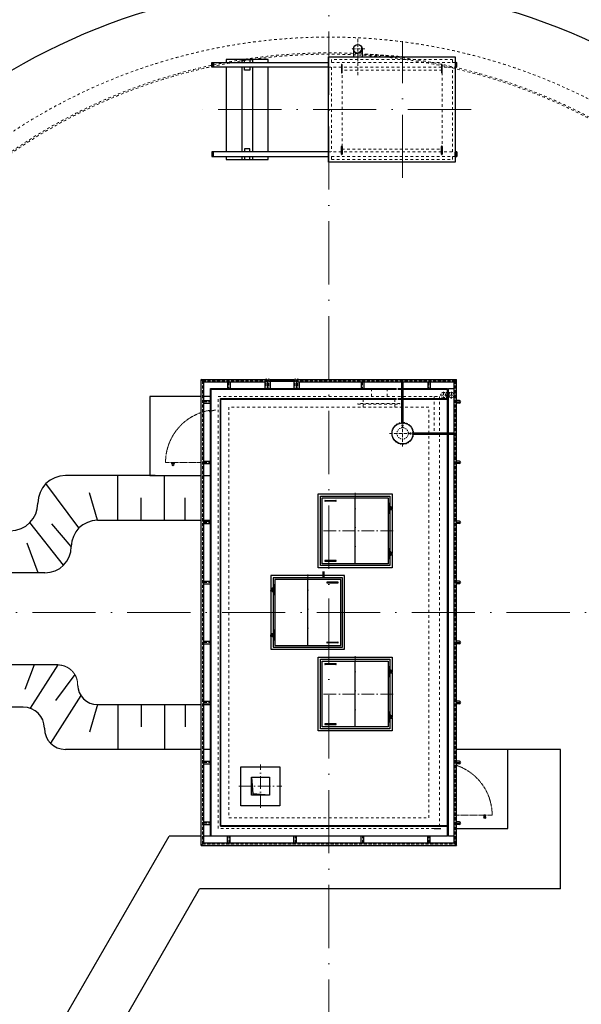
# Model space of a CAD drawing. Header units: millimetres. Extents: x -13331 to 209855, y -117294 to 47640.
# Tile 31 of 34: x 108177 to 118839, y 8812 to 27508. Entities that reach past the tile are written whole.
import ezdxf

# ---------------------------------------------------------------- set-up
doc = ezdxf.new("R2010")
doc.units = ezdxf.units.MM
for name, pattern in [('ACAD_ISO10W100', [18, 12, -3, 0, -3]), ('JIS_02_1.0', [2, 1, -1]), ('MITTE2', [28.575, 19.05, -3.175, 3.175, -3.175])]:
    doc.linetypes.add(name, pattern=pattern)
doc.layers.add('Bemaßung', color=7, linetype='Continuous', lineweight=9)
doc.layers.add('Beschriftung', color=7, linetype='Continuous', lineweight=9)
doc.dimstyles.new('DIN', dxfattribs={"dimtxt": 2.5, "dimasz": 2.5, "dimexe": 1.25, "dimexo": 0.625, "dimtad": 1, "dimtih": 1, "dimdec": 4, "dimdsep": 46, "dimlunit": 6, "dimtxsty": 'Standard', "dimcen": 2.5, "dimadec": 0, "dimazin": 0, "dimtfac": 1, "dimtdec": 4, "dimtmove": 0, "dimatfit": 3, "dimfxl": 0, "dimtvp": 1, "dimtolj": 1, "dimtzin": 0, "dimarcsym": 0})

# ---------------------------------------------------------------- blocks, each defined once
blk = doc.blocks.new('_Oblique')
at = {"color": 0, "linetype": 'ByBlock', "lineweight": -2}
blk.add_line((-0.5, -0.5), (0.5, 0.5), dxfattribs=at)
blk = doc.blocks.new('*D46')
at = {"layer": 'Bemaßung', "color": 0, "lineweight": -2, "transparency": 16777216}
for p, q in [((103447, 37253), (103447, 43757)), ((114047, 37253), (114047, 43757)), ((114047, 42757), (103447, 42757))]:
    blk.add_line(p, q, dxfattribs=at)
at = {"layer": 'DEFPOINTS', "color": 0, "transparency": 16777216}
for p in [(103447, 42757), (103447, 16253), (114047, 16253)]:
    blk.add_point(p, dxfattribs=at)
at = {"layer": 'Bemaßung', "color": 0, "lineweight": -2, "transparency": 16777216, "xscale": 500, "yscale": 500, "zscale": 500, "rotation": 180}
blk.add_blockref('_Oblique', (103447, 42757), dxfattribs=at)
at = {"layer": 'Bemaßung', "color": 0, "lineweight": -2, "transparency": 16777216, "xscale": 500, "yscale": 500, "zscale": 500}
blk.add_blockref('_Oblique', (114047, 42757), dxfattribs=at)
at = {"layer": 'Bemaßung', "color": 0, "transparency": 16777216, "insert": (108747, 43657), "char_height": 1000, "attachment_point": 5}
blk.add_mtext('\\A1;d / 2', dxfattribs=at)

msp = doc.modelspace()

# ---------------------------------------------------------------- hatches: boundary and pattern name
msp.add_hatch(color=256).paths.add_polyline_path([(112576.63, 12782.8526), (112916.63, 12782.8526), (112603.98306, 12810.20566), (112576.63, 13122.8526)])
at = {"layer": 'Beschriftung'}
for points in [[(114596.63, 26868.7026, 0.4142135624), (114680.78, 26952.8526), (114667.18734, 26952.8526, -0.316340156), (114596.63, 26882.29526)], [(114667.18734, 26952.8526), (114680.78, 26952.8526, 0.1989123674), (114656.13304, 27012.35563, -0.1800703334)], [(114596.63, 26868.7026), (114596.63, 26882.29526, -0.1800703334), (114537.12697, 26893.34956, 0.1989123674)]]:
    msp.add_hatch(color=256, dxfattribs=at).paths.add_polyline_path(points)

# ---------------------------------------------------------------- linework, layer by layer
at = {"linetype": 'ACAD_ISO10W100', "lineweight": 18, "ltscale": 100}
for p, q in [((114046.63, -4520.42342), (114046.63, 37026.12862)), ((115446.63, 24502.8526), (115446.63, 27102.8526)), ((116746.63, 25802.8526), (111556.63, 25802.8526)), ((134819.90602, 16252.8526), (93273.35398, 16252.8526))]:
    msp.add_line(p, q, dxfattribs=at)
at = {"linetype": 'ACAD_ISO10W100', "lineweight": 18, "ltscale": 5}
for p, q in [((114596.63, 26452.8526), (114596.63, 27152.8526)), ((114730.78, 26952.8526), (114462.48, 26952.8526)), ((112882.48, 20652.8526), (111646.63, 20652.8526)), ((111646.63, 20652.8526), (111646.63, 11852.8526)), ((112146.63, 20628.7026), (112146.63, 20502.8526)), ((112856.63, 20696.64509), (112856.63, 20502.49509)), ((112906.63, 20697.0026), (112906.63, 20502.8526)), ((112950.78, 20652.8526), (112930.78, 20652.8526)), ((113382.48, 20652.8526), (113362.48, 20652.8526)), ((113406.63, 20697.0026), (113406.63, 20502.8526)), ((116446.63, 20652.8526), (113430.78, 20652.8526)), ((113456.63, 20696.64509), (113456.63, 20502.49509)), ((114686.63, 20628.7026), (114686.63, 20502.8526)), ((115446.63, 19402.8526), (115446.63, 20628.7026)), ((115946.63, 20628.7026), (115946.63, 20502.8526)), ((116446.63, 20652.8526), (116446.63, 11852.8526)), ((111670.78, 20252.8526), (111797.74798, 20252.8526)), ((116318.09414, 20252.8526), (116296.63, 20252.8526)), ((116470.78, 20252.8526), (116561.29542, 20252.8526)), ((115196.63, 19652.8526), (116422.71925, 19652.8526)), ((111670.78, 19102.8526), (111797.74798, 19102.8526)), ((116318.09414, 19102.8526), (116296.63, 19102.8526)), ((116470.78, 19102.8526), (116561.29542, 19102.8526)), ((111670.78, 17962.8526), (111797.74798, 17962.8526)), ((116318.09414, 17962.8526), (116296.63, 17962.8526)), ((116470.78, 17962.8526), (116561.29542, 17962.8526)), ((111670.78, 16822.8526), (111797.74798, 16822.8526)), ((116318.09414, 16822.8526), (116296.63, 16822.8526)), ((116470.78, 16822.8526), (116561.29542, 16822.8526)), ((111670.78, 15682.8526), (111797.74798, 15682.8526)), ((116318.09414, 15682.8526), (116296.63, 15682.8526)), ((116470.78, 15682.8526), (116561.29542, 15682.8526)), ((111670.78, 14542.8526), (111797.74798, 14542.8526)), ((116318.09414, 14542.8526), (116296.63, 14542.8526)), ((116470.78, 14542.8526), (116561.29542, 14542.8526)), ((111670.78, 13402.8526), (111797.74798, 13402.8526)), ((116318.09414, 13402.8526), (116296.63, 13402.8526)), ((116470.78, 13402.8526), (116561.29542, 13402.8526)), ((111670.78, 12252.8526), (111797.74798, 12252.8526)), ((116318.09414, 12252.8526), (116296.63, 12252.8526)), ((116470.78, 12252.8526), (116561.29542, 12252.8526)), ((112146.63, 11877.0026), (112146.63, 12002.8526)), ((113406.63, 11877.0026), (113406.63, 12002.8526)), ((114686.63, 11877.0026), (114686.63, 12002.8526)), ((115946.63, 11877.0026), (115946.63, 12002.8526)), ((111646.63, 11852.8526), (116446.63, 11852.8526))]:
    msp.add_line(p, q, dxfattribs=at)
for p, q in [((114512.48, 26952.8526), (114512.48, 26802.8526)), ((114680.78, 26952.8526), (114680.78, 26802.8526)), ((112396.63, 26752.8526), (112396.63, 26697.67124)), ((112396.63, 26752.8526), (112596.63, 26752.8526)), ((112596.63, 26752.8526), (112596.63, 26697.67124)), ((111826.63, 26607.67124), (111826.63, 26697.67124)), ((111826.63, 26697.67124), (114036.63, 26697.67124)), ((114036.63, 26607.67124), (111826.63, 26607.67124)), ((111836.63, 26607.67124), (111836.63, 26697.67124)), ((112396.63, 26607.67124), (112396.63, 24998.03396)), ((112596.63, 26607.67124), (112596.63, 24998.03396)), ((114285.63, 26652.8526), (114285.63, 26502.8526)), ((114297.63, 26502.8526), (114297.63, 26652.8526)), ((116185.63, 26652.8526), (116185.63, 26502.8526)), ((116197.63, 26502.8526), (116197.63, 26652.8526)), ((116446.63, 26697.67124), (116476.63, 26697.67124)), ((116476.63, 26607.67124), (116446.63, 26607.67124)), ((116466.63, 26607.67124), (116466.63, 26697.67124)), ((116476.63, 26607.67124), (116476.63, 26697.67124)), ((114285.63, 24952.8526), (114285.63, 25102.8526)), ((114297.63, 25102.8526), (114297.63, 24952.8526)), ((116185.63, 24952.8526), (116185.63, 25102.8526)), ((116197.63, 25102.8526), (116197.63, 24952.8526)), ((111826.63, 24998.03396), (111826.63, 24908.03396)), ((114036.63, 24998.03396), (111826.63, 24998.03396)), ((111826.63, 24908.03396), (114036.63, 24908.03396)), ((111836.63, 24998.03396), (111836.63, 24908.03396)), ((112396.63, 24908.03396), (112396.63, 24852.8526)), ((112596.63, 24908.03396), (112596.63, 24852.8526)), ((116476.63, 24998.03396), (116446.63, 24998.03396)), ((116446.63, 24908.03396), (116476.63, 24908.03396)), ((116466.63, 24998.03396), (116466.63, 24908.03396)), ((116476.63, 24998.03396), (116476.63, 24908.03396)), ((112396.63, 24852.8526), (112596.63, 24852.8526)), ((111622.48, 20677.0026), (112856.63, 20677.0026)), ((111622.48, 11828.7026), (111622.48, 20677.0026)), ((111670.78, 20628.7026), (111622.48, 20677.0026)), ((111670.78, 20628.7026), (112856.63, 20628.7026)), ((111670.78, 11877.0026), (111670.78, 20628.7026)), ((112122.48, 20628.7026), (112122.48, 20502.8526)), ((112170.78, 20628.7026), (112170.78, 20502.8526)), ((112832.48, 20628.7026), (112832.48, 20502.49509)), ((112880.78, 20652.49509), (112880.78, 20502.49509)), ((112882.48, 20652.8526), (112882.48, 20502.8526)), ((113386.7992, 20666.99473), (112926.4608, 20666.99473)), ((112930.78, 20652.8526), (112930.78, 20502.8526)), ((113382.48, 20652.8526), (112930.78, 20652.8526)), ((113382.48, 20638.71046), (112930.78, 20638.71046)), ((113382.48, 20652.8526), (113382.48, 20502.8526)), ((113430.78, 20652.8526), (113430.78, 20502.8526)), ((113432.48, 20652.49509), (113432.48, 20502.49509)), ((113456.62991, 20628.7026), (116422.48, 20628.7026)), ((113456.63, 20677.0026), (116470.78, 20677.0026)), ((113480.78, 20628.7026), (113480.78, 20502.49509)), ((114662.48, 20628.7026), (114662.48, 20502.8526)), ((114710.78, 20628.7026), (114710.78, 20502.8526)), ((115432.77209, 19852.37192), (115432.77209, 20628.7026)), ((115457.77209, 19852.54199), (115457.77209, 20628.7026)), ((115922.48, 20628.7026), (115922.48, 20502.8526)), ((115970.78, 20628.7026), (115970.78, 20502.8526)), ((116422.48, 20628.7026), (116470.78, 20677.0026)), ((116422.48, 11877.0026), (116422.48, 20628.7026)), ((116470.78, 11828.7026), (116470.78, 20677.0026)), ((111796.63, 20502.8526), (115332.77209, 20502.8526)), ((111796.63, 12002.8526), (111796.63, 20502.8526)), ((111796.63, 20502.8526), (111806.63, 20492.8526)), ((111806.63, 20492.8526), (115332.77209, 20492.8526)), ((111806.63, 20492.8526), (111806.63, 12012.8526)), ((111896.63, 20502.8526), (111906.63, 20492.8526)), ((115357.77209, 20502.8526), (116296.63, 20502.8526)), ((115357.77209, 20492.8526), (116296.63, 20492.8526)), ((116296.63, 19665.3526), (116296.63, 20502.8526)), ((116318.09414, 20429.45565), (116296.63, 20429.45565)), ((110646.63, 20352.8526), (110646.63, 18852.8526)), ((111622.48, 20352.8526), (110646.63, 20352.8526)), ((111796.63, 20352.8526), (111670.78, 20352.8526)), ((111670.78, 20277.0026), (111797.74798, 20277.0026)), ((111670.78, 20228.7026), (111797.74798, 20228.7026)), ((111996.63, 20302.8526), (111986.63, 20312.8526)), ((111986.63, 20312.8526), (115332.77209, 20312.8526)), ((111986.63, 12192.8526), (111986.63, 20312.8526)), ((111996.63, 12202.8526), (111996.63, 20302.8526)), ((111996.63, 20302.8526), (115332.77209, 20302.8526)), ((115357.77209, 20312.8526), (116296.63, 20312.8526)), ((115357.77209, 20302.8526), (116296.63, 20302.8526)), ((116318.09414, 20329.45565), (116296.63, 20329.45565)), ((116318.09414, 20277.0026), (116296.63, 20277.0026)), ((116318.09414, 20228.7026), (116296.63, 20228.7026)), ((116524.7469, 20277.0026), (116470.78, 20277.0026)), ((116524.7469, 20228.7026), (116470.78, 20228.7026)), ((115646.23899, 19665.3526), (116422.71925, 19665.3526)), ((115646.23899, 19640.3526), (116422.71925, 19640.3526)), ((116296.63, 12002.8526), (116296.63, 19640.3526)), ((111670.78, 19127.0026), (111797.74798, 19127.0026)), ((111670.78, 19078.7026), (111797.74798, 19078.7026)), ((116318.09414, 19127.0026), (116296.63, 19127.0026)), ((116318.09414, 19078.7026), (116296.63, 19078.7026)), ((116524.7469, 19127.0026), (116470.78, 19127.0026)), ((116524.7469, 19078.7026), (116470.78, 19078.7026)), ((109302.53239, 17856.62693), (108675.93234, 18699.3046)), ((110746.63, 18852.8526), (109046.63, 18852.8526)), ((110040.75334, 18002.8526), (110040.75334, 18852.8526)), ((110646.63, 18852.8526), (111622.48, 18852.8526)), ((110746.63, 18852.8526), (111622.48, 18852.8526)), ((110923.6574, 18002.8526), (110923.6574, 18852.8526)), ((111670.78, 18852.8526), (111796.63, 18852.8526)), ((109655.55238, 18002.8526), (109501.42272, 18526.35248)), ((110484.20301, 18002.8526), (110484.20301, 18427.8526)), ((111319.16673, 18002.8526), (111319.16673, 18427.8526)), ((113976.63, 18380.8526), (114176.63, 18380.8526)), ((114176.63, 18364.8526), (113976.63, 18364.8526)), ((114546.63, 17177.8526), (114546.63, 18427.8526)), ((115171.63, 18237.8526), (115246.63, 18237.8526)), ((115246.63, 18227.8526), (115171.63, 18227.8526)), ((115176.63, 18257.8526), (115246.63, 18257.8526)), ((115176.63, 18257.8526), (115176.63, 18247.8526)), ((115246.63, 18247.8526), (115176.63, 18247.8526)), ((115176.63, 18237.8526), (115176.63, 18227.8526)), ((115246.63, 18217.8526), (115176.63, 18217.8526)), ((115176.63, 18207.8526), (115176.63, 18217.8526)), ((115176.63, 18207.8526), (115246.63, 18207.8526)), ((115186.63, 18317.8526), (115196.63, 18317.8526)), ((115186.63, 18247.8526), (115186.63, 18257.8526)), ((115186.63, 18227.8526), (115186.63, 18237.8526)), ((115186.63, 18217.8526), (115186.63, 18207.8526)), ((115186.63, 18147.8526), (115196.63, 18147.8526)), ((115198.13, 18257.8526), (115198.13, 18262.8526)), ((115198.13, 18262.8526), (115225.13, 18262.8526)), ((115198.13, 18237.8526), (115198.13, 18247.8526)), ((115198.13, 18217.8526), (115198.13, 18227.8526)), ((115198.13, 18202.8526), (115198.13, 18207.8526)), ((115225.13, 18202.8526), (115198.13, 18202.8526)), ((115225.13, 18262.8526), (115225.13, 18257.8526)), ((115225.13, 18247.8526), (115225.13, 18237.8526)), ((115225.13, 18227.8526), (115225.13, 18217.8526)), ((115225.13, 18207.8526), (115225.13, 18202.8526)), ((115236.63, 18247.8526), (115236.63, 18257.8526)), ((115236.63, 18237.8526), (115236.63, 18227.8526)), ((115236.63, 18217.8526), (115236.63, 18207.8526)), ((115246.63, 18257.8526), (115246.63, 18247.8526)), ((115246.63, 18237.8526), (115246.63, 18227.8526)), ((115246.63, 18207.8526), (115246.63, 18217.8526)), ((109010.08106, 17150.58696), (108368.83635, 17957.90929)), ((109655.55238, 18002.8526), (111622.48, 18002.8526)), ((111670.78, 18002.8526), (111796.63, 18002.8526)), ((111670.78, 17987.0026), (111797.74798, 17987.0026)), ((116318.09414, 17987.0026), (116296.63, 17987.0026)), ((116524.7469, 17987.0026), (116470.78, 17987.0026)), ((109156.30673, 17503.60694), (108786.31032, 17935.43925)), ((111670.78, 17938.7026), (111797.74798, 17938.7026)), ((116318.09414, 17938.7026), (116296.63, 17938.7026)), ((116524.7469, 17938.7026), (116470.78, 17938.7026)), ((108525.59954, 17004.36129), (108317.91874, 17571.36592)), ((115176.63, 17397.8526), (115246.63, 17397.8526)), ((115176.63, 17397.8526), (115176.63, 17387.8526)), ((115246.63, 17387.8526), (115176.63, 17387.8526)), ((115186.63, 17457.8526), (115196.63, 17457.8526)), ((115186.63, 17387.8526), (115186.63, 17397.8526)), ((115225.13, 17402.8526), (115198.13, 17402.8526)), ((115198.13, 17402.8526), (115198.13, 17397.8526)), ((115198.13, 17387.8526), (115198.13, 17377.8526)), ((115225.13, 17397.8526), (115225.13, 17402.8526)), ((115225.13, 17377.8526), (115225.13, 17387.8526)), ((115236.63, 17387.8526), (115236.63, 17397.8526)), ((115246.63, 17397.8526), (115246.63, 17387.8526)), ((114176.63, 17240.8526), (113976.63, 17240.8526)), ((113976.63, 17224.8526), (114176.63, 17224.8526)), ((115246.63, 17377.8526), (115171.63, 17377.8526)), ((115171.63, 17367.8526), (115246.63, 17367.8526)), ((115176.63, 17367.8526), (115176.63, 17377.8526)), ((115246.63, 17357.8526), (115176.63, 17357.8526)), ((115176.63, 17347.8526), (115176.63, 17357.8526)), ((115176.63, 17347.8526), (115246.63, 17347.8526)), ((115186.63, 17377.8526), (115186.63, 17367.8526)), ((115186.63, 17357.8526), (115186.63, 17347.8526)), ((115186.63, 17287.8526), (115196.63, 17287.8526)), ((115198.13, 17367.8526), (115198.13, 17357.8526)), ((115198.13, 17347.8526), (115198.13, 17342.8526)), ((115198.13, 17342.8526), (115225.13, 17342.8526)), ((115225.13, 17357.8526), (115225.13, 17367.8526)), ((115225.13, 17342.8526), (115225.13, 17347.8526)), ((115236.63, 17367.8526), (115236.63, 17377.8526)), ((115236.63, 17357.8526), (115236.63, 17347.8526)), ((115246.63, 17367.8526), (115246.63, 17377.8526)), ((115246.63, 17347.8526), (115246.63, 17357.8526)), ((108657.06107, 17004.36129), (102166.57719, 17004.36129)), ((111670.78, 16847.0026), (111797.74798, 16847.0026)), ((113646.63, 15627.8526), (113646.63, 16877.8526)), ((114216.63, 16830.8526), (114016.63, 16830.8526)), ((116318.09414, 16847.0026), (116296.63, 16847.0026)), ((116524.7469, 16847.0026), (116470.78, 16847.0026)), ((111670.78, 16798.7026), (111797.74798, 16798.7026)), ((112946.63, 16707.8526), (112946.63, 16697.8526)), ((113016.63, 16707.8526), (112946.63, 16707.8526)), ((112946.63, 16697.8526), (113016.63, 16697.8526)), ((112946.63, 16687.8526), (112946.63, 16677.8526)), ((113021.63, 16687.8526), (112946.63, 16687.8526)), ((112946.63, 16677.8526), (113021.63, 16677.8526)), ((112946.63, 16657.8526), (112946.63, 16667.8526)), ((112946.63, 16667.8526), (113016.63, 16667.8526)), ((113016.63, 16657.8526), (112946.63, 16657.8526)), ((112956.63, 16697.8526), (112956.63, 16707.8526)), ((112956.63, 16687.8526), (112956.63, 16677.8526)), ((112956.63, 16667.8526), (112956.63, 16657.8526)), ((112968.13, 16712.8526), (112968.13, 16707.8526)), ((112995.13, 16712.8526), (112968.13, 16712.8526)), ((112968.13, 16697.8526), (112968.13, 16687.8526)), ((112968.13, 16677.8526), (112968.13, 16667.8526)), ((112968.13, 16657.8526), (112968.13, 16652.8526)), ((112968.13, 16652.8526), (112995.13, 16652.8526)), ((112995.13, 16707.8526), (112995.13, 16712.8526)), ((112995.13, 16687.8526), (112995.13, 16697.8526)), ((112995.13, 16667.8526), (112995.13, 16677.8526)), ((112995.13, 16652.8526), (112995.13, 16657.8526)), ((113006.63, 16767.8526), (112996.63, 16767.8526)), ((113006.63, 16697.8526), (113006.63, 16707.8526)), ((113006.63, 16677.8526), (113006.63, 16687.8526)), ((113006.63, 16667.8526), (113006.63, 16657.8526)), ((113016.63, 16707.8526), (113016.63, 16697.8526)), ((113016.63, 16687.8526), (113016.63, 16677.8526)), ((113016.63, 16657.8526), (113016.63, 16667.8526)), ((114016.63, 16814.8526), (114216.63, 16814.8526)), ((116318.09414, 16798.7026), (116296.63, 16798.7026)), ((116524.7469, 16798.7026), (116470.78, 16798.7026)), ((113006.63, 16597.8526), (112996.63, 16597.8526)), ((113006.63, 15907.8526), (112996.63, 15907.8526)), ((111670.78, 15707.0026), (111797.74798, 15707.0026)), ((112946.63, 15847.8526), (112946.63, 15837.8526)), ((113016.63, 15847.8526), (112946.63, 15847.8526)), ((112946.63, 15837.8526), (113016.63, 15837.8526)), ((112946.63, 15817.8526), (112946.63, 15827.8526)), ((112946.63, 15827.8526), (113021.63, 15827.8526)), ((113021.63, 15817.8526), (112946.63, 15817.8526)), ((112946.63, 15797.8526), (112946.63, 15807.8526)), ((112946.63, 15807.8526), (113016.63, 15807.8526)), ((113016.63, 15797.8526), (112946.63, 15797.8526)), ((112956.63, 15837.8526), (112956.63, 15847.8526)), ((112956.63, 15817.8526), (112956.63, 15827.8526)), ((112956.63, 15807.8526), (112956.63, 15797.8526)), ((112968.13, 15847.8526), (112968.13, 15852.8526)), ((112968.13, 15852.8526), (112995.13, 15852.8526)), ((112968.13, 15827.8526), (112968.13, 15837.8526)), ((112968.13, 15807.8526), (112968.13, 15817.8526)), ((112968.13, 15792.8526), (112968.13, 15797.8526)), ((112995.13, 15792.8526), (112968.13, 15792.8526)), ((112995.13, 15852.8526), (112995.13, 15847.8526)), ((112995.13, 15837.8526), (112995.13, 15827.8526)), ((112995.13, 15817.8526), (112995.13, 15807.8526)), ((112995.13, 15797.8526), (112995.13, 15792.8526)), ((113006.63, 15737.8526), (112996.63, 15737.8526)), ((113006.63, 15837.8526), (113006.63, 15847.8526)), ((113006.63, 15827.8526), (113006.63, 15817.8526)), ((113006.63, 15807.8526), (113006.63, 15797.8526)), ((113016.63, 15847.8526), (113016.63, 15837.8526)), ((113016.63, 15817.8526), (113016.63, 15827.8526)), ((113016.63, 15797.8526), (113016.63, 15807.8526)), ((116318.09414, 15707.0026), (116296.63, 15707.0026)), ((116524.7469, 15707.0026), (116470.78, 15707.0026)), ((111670.78, 15658.7026), (111797.74798, 15658.7026)), ((114016.63, 15690.8526), (114216.63, 15690.8526)), ((114216.63, 15674.8526), (114016.63, 15674.8526)), ((116318.09414, 15658.7026), (116296.63, 15658.7026)), ((116524.7469, 15658.7026), (116470.78, 15658.7026)), ((108900.76912, 15256.07399), (102163.36204, 15256.07399)), ((108453.62387, 15256.07399), (108277.06925, 14789.0319)), ((108900.76912, 15256.07399), (108377.45103, 14433.04456)), ((113976.63, 15280.8526), (114176.63, 15280.8526)), ((114176.63, 15264.8526), (113976.63, 15264.8526)), ((114546.63, 14077.8526), (114546.63, 15327.8526)), ((115176.63, 15157.8526), (115246.63, 15157.8526)), ((115176.63, 15157.8526), (115176.63, 15147.8526)), ((115246.63, 15147.8526), (115176.63, 15147.8526)), ((115186.63, 15217.8526), (115196.63, 15217.8526)), ((115186.63, 15147.8526), (115186.63, 15157.8526)), ((115198.13, 15157.8526), (115198.13, 15162.8526)), ((115198.13, 15162.8526), (115225.13, 15162.8526)), ((115198.13, 15137.8526), (115198.13, 15147.8526)), ((115225.13, 15162.8526), (115225.13, 15157.8526)), ((115225.13, 15147.8526), (115225.13, 15137.8526)), ((115236.63, 15147.8526), (115236.63, 15157.8526)), ((115246.63, 15157.8526), (115246.63, 15147.8526)), ((109224.10203, 15072.57323), (108858.95342, 14577.7899)), ((115171.63, 15137.8526), (115246.63, 15137.8526)), ((115246.63, 15127.8526), (115171.63, 15127.8526)), ((115176.63, 15137.8526), (115176.63, 15127.8526)), ((115246.63, 15117.8526), (115176.63, 15117.8526)), ((115176.63, 15107.8526), (115176.63, 15117.8526)), ((115176.63, 15107.8526), (115246.63, 15107.8526)), ((115186.63, 15127.8526), (115186.63, 15137.8526)), ((115186.63, 15117.8526), (115186.63, 15107.8526)), ((115186.63, 15047.8526), (115196.63, 15047.8526)), ((115198.13, 15117.8526), (115198.13, 15127.8526)), ((115198.13, 15102.8526), (115198.13, 15107.8526)), ((115225.13, 15102.8526), (115198.13, 15102.8526)), ((115225.13, 15127.8526), (115225.13, 15117.8526)), ((115225.13, 15107.8526), (115225.13, 15102.8526)), ((115236.63, 15137.8526), (115236.63, 15127.8526)), ((115236.63, 15117.8526), (115236.63, 15107.8526)), ((115246.63, 15137.8526), (115246.63, 15127.8526)), ((115246.63, 15107.8526), (115246.63, 15117.8526)), ((109339.01935, 14672.9959), (108762.64836, 13770.48165)), ((108243.40861, 14456.07399), (102257.77036, 14456.07399)), ((109655.55238, 14502.8526), (109501.42272, 13979.35272)), ((109653.99051, 14502.8526), (111622.48, 14502.8526)), ((110040.75334, 14502.8526), (110040.75334, 13652.8526)), ((110484.20301, 14502.8526), (110484.20301, 14077.8526)), ((110923.6574, 14502.8526), (110923.6574, 13652.8526)), ((111319.16673, 14502.8526), (111319.16673, 14077.8526)), ((111670.78, 14567.0026), (111797.74798, 14567.0026)), ((111670.78, 14518.7026), (111797.74798, 14518.7026)), ((111670.78, 14502.8526), (111796.63, 14502.8526)), ((116318.09414, 14567.0026), (116296.63, 14567.0026)), ((116318.09414, 14518.7026), (116296.63, 14518.7026)), ((116524.7469, 14567.0026), (116470.78, 14567.0026)), ((116524.7469, 14518.7026), (116470.78, 14518.7026)), ((115246.63, 14277.8526), (115171.63, 14277.8526)), ((115171.63, 14267.8526), (115246.63, 14267.8526)), ((115176.63, 14297.8526), (115246.63, 14297.8526)), ((115176.63, 14297.8526), (115176.63, 14287.8526)), ((115246.63, 14287.8526), (115176.63, 14287.8526)), ((115176.63, 14267.8526), (115176.63, 14277.8526)), ((115246.63, 14257.8526), (115176.63, 14257.8526)), ((115176.63, 14247.8526), (115176.63, 14257.8526)), ((115176.63, 14247.8526), (115246.63, 14247.8526)), ((115186.63, 14357.8526), (115196.63, 14357.8526)), ((115186.63, 14287.8526), (115186.63, 14297.8526)), ((115186.63, 14277.8526), (115186.63, 14267.8526)), ((115186.63, 14257.8526), (115186.63, 14247.8526)), ((115225.13, 14302.8526), (115198.13, 14302.8526)), ((115198.13, 14302.8526), (115198.13, 14297.8526)), ((115198.13, 14287.8526), (115198.13, 14277.8526)), ((115198.13, 14267.8526), (115198.13, 14257.8526)), ((115198.13, 14247.8526), (115198.13, 14242.8526)), ((115198.13, 14242.8526), (115225.13, 14242.8526)), ((115225.13, 14297.8526), (115225.13, 14302.8526)), ((115225.13, 14277.8526), (115225.13, 14287.8526)), ((115225.13, 14257.8526), (115225.13, 14267.8526)), ((115225.13, 14242.8526), (115225.13, 14247.8526)), ((115236.63, 14287.8526), (115236.63, 14297.8526)), ((115236.63, 14267.8526), (115236.63, 14277.8526)), ((115236.63, 14257.8526), (115236.63, 14247.8526)), ((115246.63, 14297.8526), (115246.63, 14287.8526)), ((115246.63, 14267.8526), (115246.63, 14277.8526)), ((115246.63, 14247.8526), (115246.63, 14257.8526)), ((114176.63, 14140.8526), (113976.63, 14140.8526)), ((113976.63, 14124.8526), (114176.63, 14124.8526)), ((115186.63, 14187.8526), (115196.63, 14187.8526)), ((111622.48, 13652.8526), (109046.63, 13652.8526)), ((111796.63, 13652.8526), (111670.78, 13652.8526)), ((116318.09414, 13652.8526), (116296.63, 13652.8526)), ((117446.63, 13652.8526), (116470.78, 13652.8526)), ((117446.63, 12152.8526), (117446.63, 13652.8526)), ((118446.63, 13652.8526), (117446.63, 13652.8526)), ((118446.63, 11002.8526), (118446.63, 13652.8526)), ((111670.78, 13427.0026), (111797.74798, 13427.0026)), ((111670.78, 13378.7026), (111797.74798, 13378.7026)), ((116318.09414, 13427.0026), (116296.63, 13427.0026)), ((116318.09414, 13378.7026), (116296.63, 13378.7026)), ((116524.7469, 13427.0026), (116470.78, 13427.0026)), ((116524.7469, 13378.7026), (116470.78, 13378.7026)), ((112576.63, 13122.8526), (112603.98306, 12810.20566)), ((112916.63, 12782.8526), (112603.98306, 12810.20566)), ((111670.78, 12277.0026), (111797.74798, 12277.0026)), ((111670.78, 12228.7026), (111797.74798, 12228.7026)), ((111996.63, 12202.8526), (111986.63, 12192.8526)), ((111986.63, 12192.8526), (116296.63, 12192.8526)), ((116296.63, 12202.8526), (111996.63, 12202.8526)), ((116046.63, 12152.8526), (116172.48, 12152.8526)), ((116318.09414, 12277.0026), (116296.63, 12277.0026)), ((116318.09414, 12228.7026), (116296.63, 12228.7026)), ((116318.09414, 12152.8526), (116296.63, 12152.8526)), ((116524.7469, 12277.0026), (116470.78, 12277.0026)), ((116524.7469, 12228.7026), (116470.78, 12228.7026)), ((116470.78, 12152.8526), (117446.63, 12152.8526)), ((103294.1173, -1371.04571), (111015.54109, 12002.8526)), ((111622.48, 12002.8526), (111015.54109, 12002.8526)), ((111796.63, 12002.8526), (111670.78, 12002.8526)), ((116296.63, 12002.8526), (111796.63, 12002.8526)), ((111806.63, 12012.8526), (116296.63, 12012.8526)), ((112122.48, 11877.0026), (112122.48, 12002.8526)), ((112170.78, 11877.0026), (112170.78, 12002.8526)), ((113382.48, 11877.0026), (113382.48, 12002.8526)), ((113430.78, 11877.0026), (113430.78, 12002.8526)), ((114662.48, 11877.0026), (114662.48, 12002.8526)), ((114710.78, 11877.0026), (114710.78, 12002.8526)), ((115922.48, 11877.0026), (115922.48, 12002.8526)), ((115970.78, 11877.0026), (115970.78, 12002.8526)), ((111670.78, 11877.0026), (111622.48, 11828.7026)), ((111622.48, 11828.7026), (116470.78, 11828.7026)), ((111670.78, 11877.0026), (116422.48, 11877.0026)), ((116422.48, 11877.0026), (116470.78, 11828.7026)), ((104160.1427, -1871.04571), (111592.89136, 11002.8526)), ((118446.63, 11002.8526), (111592.89136, 11002.8526))]:
    msp.add_line(p, q)
at = {"linetype": 'JIS_02_1.0', "lineweight": 18, "ltscale": 50}
for p, q in [((116396.63, 26752.8526), (114096.63, 26752.8526)), ((114096.63, 26752.8526), (114096.63, 26697.67124)), ((116396.63, 26697.67124), (116396.63, 26752.8526)), ((116446.63, 26697.67124), (114036.63, 26697.67124)), ((114036.63, 26607.67124), (116446.63, 26607.67124)), ((114096.63, 26607.67124), (114096.63, 24998.03396)), ((116196.63, 26552.8526), (114296.63, 26552.8526)), ((114296.63, 26552.8526), (114296.63, 25052.8526)), ((116196.63, 25052.8526), (116196.63, 26552.8526)), ((116396.63, 24998.03396), (116396.63, 26607.67124)), ((114036.63, 24998.03396), (116446.63, 24998.03396)), ((116446.63, 24908.03396), (114036.63, 24908.03396)), ((114096.63, 24908.03396), (114096.63, 24852.8526)), ((114296.63, 25052.8526), (116196.63, 25052.8526)), ((116396.63, 24852.8526), (116396.63, 24908.03396)), ((114096.63, 24852.8526), (116396.63, 24852.8526)), ((114854.43538, 20502.8526), (114854.43538, 20352.8526)), ((115154.43538, 20502.8526), (115154.43538, 20352.8526)), ((111946.63, 12152.8526), (111946.63, 20352.8526)), ((111946.63, 20352.8526), (115332.77209, 20352.8526)), ((114696.63, 20152.8526), (114696.63, 20352.8526)), ((115296.63, 20152.8526), (115296.63, 20352.8526)), ((115357.77209, 20352.8526), (116146.63, 20352.8526)), ((116046.63, 20352.8526), (116046.63, 19665.3526)), ((116146.63, 20352.8526), (116146.63, 19665.3526)), ((116146.63, 19640.3526), (116146.63, 12152.8526)), ((116146.63, 12152.8526), (111946.63, 12152.8526))]:
    msp.add_line(p, q, dxfattribs=at)
at = {"linetype": 'ACAD_ISO10W100', "lineweight": 9, "ltscale": 5}
for p, q in [((116159.69558, 20379.45565), (116422.48, 20379.45565)), ((116222.79796, 20442.55803), (116222.79796, 20316.35327)), ((116372.21157, 20442.55803), (116372.21157, 20316.35327))]:
    msp.add_line(p, q, dxfattribs=at)
at = {"linetype": 'JIS_02_1.0', "lineweight": 9, "ltscale": 25}
for p, q in [((116222.79796, 20429.45565), (116296.63, 20429.45565)), ((116318.09414, 20429.45565), (116372.66649, 20429.45565)), ((116296.63, 20329.45565), (116222.79796, 20329.45565)), ((116372.66649, 20329.45565), (116318.09414, 20329.45565))]:
    msp.add_line(p, q, dxfattribs=at)
at = {"linetype": 'JIS_02_1.0', "lineweight": 18, "ltscale": 20}
for p, q in [((115432.77209, 19852.37192), (115432.77209, 19759.00184)), ((115457.77209, 19852.54199), (115457.77209, 19759.32117)), ((115646.23899, 19665.3526), (115552.9477, 19665.3526)), ((115646.23899, 19640.3526), (115552.9477, 19640.3526))]:
    msp.add_line(p, q, dxfattribs=at)
at = {"linetype": 'MITTE2', "lineweight": 9, "ltscale": 3}
for p, q in [((111622.48, 19102.8526), (110946.63, 19102.8526)), ((116318.09414, 12402.8526), (116296.63, 12402.8526)), ((116470.78, 12402.8526), (117146.63, 12402.8526))]:
    msp.add_line(p, q, dxfattribs=at)
at = {"linetype": 'ACAD_ISO10W100', "lineweight": 18, "ltscale": 20}
for p, q in [((114546.63, 18522.8526), (114546.63, 17082.8526)), ((115266.63, 17802.8526), (113826.63, 17802.8526)), ((113646.63, 16972.8526), (113646.63, 15532.8526)), ((114546.63, 15422.8526), (114546.63, 13982.8526)), ((115266.63, 14702.8526), (113826.63, 14702.8526)), ((112746.63, 12542.8526), (112746.63, 13362.8526)), ((112336.63, 12952.8526), (113156.63, 12952.8526))]:
    msp.add_line(p, q, dxfattribs=at)
at = {"linetype": 'ACAD_ISO10W100', "lineweight": 50, "ltscale": 50}
msp.add_line((113945.1519, 17027.8526), (113945.1519, 16925.3526), dxfattribs=at)
at = {"linetype": 'ACAD_ISO10W100', "lineweight": 18, "ltscale": 50}
msp.add_line((114046.63, 15988.05908), (114046.63, 16517.64612), dxfattribs=at)
for points in [[(112896.63, 26697.67124), (112896.63, 26752.8526), (112096.63, 26752.8526), (112096.63, 26697.67124)], [(112446.63, 26697.67124), (112446.63, 26752.67124), (112546.63, 26752.67124), (112546.63, 26697.67124)], [(111836.63, 26692.67124), (111856.63, 26692.67124), (111856.63, 26612.67124), (111836.63, 26612.67124)], [(112096.63, 26607.67124), (112096.63, 24998.03396)], [(112546.63, 26607.67124), (112546.63, 26552.67124), (112446.63, 26552.67124), (112446.63, 26607.67124)], [(112896.63, 24998.03396), (112896.63, 26607.67124)], [(116466.63, 26692.67124), (116446.63, 26692.67124), (116446.63, 26612.67124), (116466.63, 26612.67124)], [(112546.63, 24998.03396), (112546.63, 25053.03396), (112446.63, 25053.03396), (112446.63, 24998.03396)], [(111836.63, 24913.03396), (111856.63, 24913.03396), (111856.63, 24993.03396), (111836.63, 24993.03396)], [(112096.63, 24908.03396), (112096.63, 24852.8526), (112896.63, 24852.8526), (112896.63, 24908.03396)], [(112446.63, 24908.03396), (112446.63, 24853.03396), (112546.63, 24853.03396), (112546.63, 24908.03396)], [(116466.63, 24913.03396), (116446.63, 24913.03396), (116446.63, 24993.03396), (116466.63, 24993.03396)], [(116318.09414, 19665.3526), (116318.09414, 20502.8526), (116422.71925, 20502.8526)], [(116422.71925, 12002.8526), (116318.09414, 12002.8526), (116318.09414, 19640.3526)], [(111093.73395, 19072.90289), (111093.73395, 19077.26063), (111081.63737, 19077.26063), (111081.63737, 19072.90289)], [(115246.63, 17347.8526), (115246.63, 17102.8526), (113846.63, 17102.8526), (113846.63, 18502.8526), (115246.63, 18502.8526), (115246.63, 18257.8526)], [(115206.63, 17342.8526), (115206.63, 17142.8526), (113886.63, 17142.8526), (113886.63, 18462.8526), (115206.63, 18462.8526), (115206.63, 18262.8526)], [(115206.63, 18202.8526), (115206.63, 17402.8526)], [(115246.63, 18247.8526), (115246.63, 18237.8526)], [(115246.63, 18227.8526), (115246.63, 18217.8526)], [(115246.63, 18207.8526), (115246.63, 17397.8526)], [(115246.63, 17387.8526), (115246.63, 17377.8526)], [(115246.63, 17367.8526), (115246.63, 17357.8526)], [(112946.63, 15797.8526), (112946.63, 15552.8526), (114346.63, 15552.8526), (114346.63, 16952.8526), (112946.63, 16952.8526), (112946.63, 16707.8526)], [(112986.63, 15792.8526), (112986.63, 15592.8526), (114306.63, 15592.8526), (114306.63, 16912.8526), (112986.63, 16912.8526), (112986.63, 16712.8526)], [(112946.63, 16697.8526), (112946.63, 16687.8526)], [(112946.63, 16677.8526), (112946.63, 16667.8526)], [(112946.63, 16657.8526), (112946.63, 15847.8526)], [(112986.63, 16652.8526), (112986.63, 15852.8526)], [(112946.63, 15837.8526), (112946.63, 15827.8526)], [(112946.63, 15817.8526), (112946.63, 15807.8526)], [(115246.63, 14247.8526), (115246.63, 14002.8526), (113846.63, 14002.8526), (113846.63, 15402.8526), (115246.63, 15402.8526), (115246.63, 15157.8526)], [(115206.63, 14242.8526), (115206.63, 14042.8526), (113886.63, 14042.8526), (113886.63, 15362.8526), (115206.63, 15362.8526), (115206.63, 15162.8526)], [(115246.63, 15147.8526), (115246.63, 15137.8526)], [(115206.63, 15102.8526), (115206.63, 14302.8526)], [(115246.63, 15127.8526), (115246.63, 15117.8526)], [(115246.63, 15107.8526), (115246.63, 14297.8526)], [(115246.63, 14287.8526), (115246.63, 14277.8526)], [(115246.63, 14267.8526), (115246.63, 14257.8526)], [(117011.62263, 12372.90289), (117011.62263, 12377.26063), (116999.52606, 12377.26063), (116999.52606, 12372.90289)]]:
    msp.add_lwpolyline(points)
for points in [[(116446.63, 24802.8526), (114036.63, 24802.8526), (114036.63, 26802.8526), (116446.63, 26802.8526)], [(111066.85499, 19077.26063), (111066.85499, 19080.76847), (111108.51633, 19080.76847), (111108.51633, 19077.26063)], [(111070.00858, 19080.76847), (111070.00858, 19102.8526), (111105.36274, 19102.8526), (111105.36274, 19080.76847)], [(113921.63, 18427.8526), (115171.63, 18427.8526), (115171.63, 17177.8526), (113921.63, 17177.8526)], [(115186.63, 18327.8526), (115196.63, 18327.8526), (115196.63, 18257.8526), (115186.63, 18257.8526)], [(115186.63, 18137.8526), (115196.63, 18137.8526), (115196.63, 18207.8526), (115186.63, 18207.8526)], [(115186.63, 17467.8526), (115196.63, 17467.8526), (115196.63, 17397.8526), (115186.63, 17397.8526)], [(115186.63, 17277.8526), (115196.63, 17277.8526), (115196.63, 17347.8526), (115186.63, 17347.8526)], [(114271.63, 16877.8526), (113021.63, 16877.8526), (113021.63, 15627.8526), (114271.63, 15627.8526)], [(113006.63, 16777.8526), (112996.63, 16777.8526), (112996.63, 16707.8526), (113006.63, 16707.8526)], [(113006.63, 16587.8526), (112996.63, 16587.8526), (112996.63, 16657.8526), (113006.63, 16657.8526)], [(113006.63, 15917.8526), (112996.63, 15917.8526), (112996.63, 15847.8526), (113006.63, 15847.8526)], [(113006.63, 15727.8526), (112996.63, 15727.8526), (112996.63, 15797.8526), (113006.63, 15797.8526)], [(113921.63, 15327.8526), (115171.63, 15327.8526), (115171.63, 14077.8526), (113921.63, 14077.8526)], [(115186.63, 15227.8526), (115196.63, 15227.8526), (115196.63, 15157.8526), (115186.63, 15157.8526)], [(115186.63, 15037.8526), (115196.63, 15037.8526), (115196.63, 15107.8526), (115186.63, 15107.8526)], [(115186.63, 14367.8526), (115196.63, 14367.8526), (115196.63, 14297.8526), (115186.63, 14297.8526)], [(115186.63, 14177.8526), (115196.63, 14177.8526), (115196.63, 14247.8526), (115186.63, 14247.8526)], [(113116.63, 12582.8526), (112376.63, 12582.8526), (112376.63, 13322.8526), (113116.63, 13322.8526)], [(112916.63, 12782.8526), (112576.63, 12782.8526), (112576.63, 13122.8526), (112916.63, 13122.8526)], [(117026.40502, 12377.26063), (117026.40502, 12380.76847), (116984.74367, 12380.76847), (116984.74367, 12377.26063)], [(117023.25142, 12380.76847), (117023.25142, 12402.8526), (116987.89727, 12402.8526), (116987.89727, 12380.76847)]]:
    msp.add_lwpolyline(points, close=True)
at = {"linetype": 'JIS_02_1.0', "lineweight": 18, "ltscale": 50}
msp.add_lwpolyline([(115396.63, 20208.462), (115396.63, 20218.462), (114596.63, 20218.462), (114596.63, 20208.462)], close=True, dxfattribs=at)
msp.add_lwpolyline([(112146.63, 20152.8526), (112146.63, 12352.8526), (115946.63, 12352.8526), (115946.63, 20152.8526), (112146.63, 20152.8526)], dxfattribs=at)
at = {"linetype": 'JIS_02_1.0', "lineweight": 18, "ltscale": 5}
for points in [[(115235.63, 18247.8526), (115235.63, 18237.8526)], [(115235.63, 18227.8526), (115235.63, 18217.8526)], [(115235.63, 17387.8526), (115235.63, 17377.8526)], [(115235.63, 17367.8526), (115235.63, 17357.8526)], [(112957.63, 16697.8526), (112957.63, 16687.8526)], [(112957.63, 16677.8526), (112957.63, 16667.8526)], [(112957.63, 15837.8526), (112957.63, 15827.8526)], [(112957.63, 15817.8526), (112957.63, 15807.8526)], [(115235.63, 15147.8526), (115235.63, 15137.8526)], [(115235.63, 15127.8526), (115235.63, 15117.8526)], [(115235.63, 14287.8526), (115235.63, 14277.8526)], [(115235.63, 14267.8526), (115235.63, 14257.8526)]]:
    msp.add_lwpolyline(points, dxfattribs=at)
for centre, radius in [((114596.63, 26952.8526), 84.15), ((112906.63, 20653.2075), 24.15261), ((113406.63, 20653.2075), 24.15261), ((115446.63, 19652.8526), 200), ((111087.68566, 19056.42996), 17.54819), ((117005.57435, 12356.42996), 17.54819)]:
    msp.add_circle(centre, radius)
at = {"linetype": 'JIS_02_1.0', "lineweight": 9, "ltscale": 25}
msp.add_circle((116222.79796, 20379.45565), 50, dxfattribs=at)
at = {"linetype": 'JIS_02_1.0', "lineweight": 18, "ltscale": 25}
msp.add_circle((115446.63, 19652.8526), 207.05, dxfattribs=at)
at = {"linetype": 'JIS_02_1.0', "lineweight": 18, "ltscale": 20}
msp.add_circle((115446.63, 19652.8526), 107.05, dxfattribs=at)
for centre, radius, start, end in [((114046.63, 16252.8526), 20273.27602, 241.752500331, 237.880493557), ((114046.63, 16252.8526), 11925, 12.835113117, 172.524308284), ((114291.63, 26652.8526), 6, 0, 180), ((116191.63, 26652.8526), 6, 0, 180), ((114291.63, 26502.8526), 6, 180, 0), ((116191.63, 26502.8526), 6, 180, 0), ((114291.63, 25102.8526), 6, 0, 180), ((116191.63, 25102.8526), 6, 0, 180), ((114291.63, 24952.8526), 6, 180, 0), ((116191.63, 24952.8526), 6, 180, 0), ((112856.63, 20652.8526), 24.15, 270, 90), ((113456.63, 20652.8526), 24.15, 90, 270), ((116524.7469, 20252.8526), 24.15, 270, 90), ((112046.63, 19102.8526), 1000, 98.626926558, 105.865185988), ((116524.7469, 19102.8526), 24.15, 270, 90), ((109046.63, 18328.60694), 524.24566, 90, 180), ((107998.13869, 18328.60694), 524.24566, 270, 0), ((113976.63, 18372.8526), 8, 90, 270), ((114176.63, 18372.8526), 8, 270, 90), ((109655.55238, 17503.60694), 499.24566, 90, 180), ((116524.7469, 17962.8526), 24.15, 270, 90), ((108657.06107, 17503.60694), 499.24566, 270, 0), ((113976.63, 17232.8526), 8, 90, 270), ((114176.63, 17232.8526), 8, 270, 90), ((114016.63, 16822.8526), 8, 90, 270), ((114216.63, 16822.8526), 8, 270, 90), ((116524.7469, 16822.8526), 24.15, 270, 90), ((116524.7469, 15682.8526), 24.15, 270, 90), ((114016.63, 15682.8526), 8, 90, 270), ((114216.63, 15682.8526), 8, 270, 90), ((113976.63, 15272.8526), 8, 90, 270), ((114176.63, 15272.8526), 8, 270, 90), ((109653.99051, 14879.46329), 376.61069, 180, 270), ((114046.63, 16252.8526), 11925, 188.665944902, 351.218331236), ((108243.40861, 14054.46329), 401.61069, 0, 90), ((116524.7469, 14542.8526), 24.15, 270, 90), ((109046.63, 14054.46329), 401.61069, 180, 270), ((113976.63, 14132.8526), 8, 90, 270), ((114176.63, 14132.8526), 8, 270, 90), ((116524.7469, 13402.8526), 24.15, 270, 90), ((116524.7469, 12252.8526), 24.15, 270, 90)]:
    msp.add_arc(centre, radius, start, end)
at = {"linetype": 'JIS_02_1.0', "lineweight": 18, "ltscale": 50}
for centre, radius, start, end in [((114046.63, 16252.8526), 10925, 7.093838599, 171.835565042), ((114046.63, 16252.8526), 10625, 7.238061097, 145.600755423), ((114046.63, 16252.8526), 10600, 7.25044967, 145.590359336), ((114046.63, 11952.8526), 14919, 84.487357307, 87.563840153), ((114046.63, 11952.8526), 14909, 84.901027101, 87.562205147), ((114046.63, 16252.8526), 10925, 243.253316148, 356.906161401), ((114046.63, 16252.8526), 10625, 244.047774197, 356.761938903), ((114046.63, 16252.8526), 10600, 244.057336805, 356.74955033)]:
    msp.add_arc(centre, radius, start, end, dxfattribs=at)
at = {"linetype": 'JIS_02_1.0', "lineweight": 9, "ltscale": 25}
msp.add_arc((116315.18244, 20379.45565), 53.03301, 109.471220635, 250.528779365, dxfattribs=at)
at = {"linetype": 'MITTE2', "lineweight": 9, "ltscale": 3}
for centre, start, end in [((111946.63, 19102.8526), 108.914085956, 180), ((111946.63, 19102.8526), 98.626926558, 106.012675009), ((116146.63, 12402.8526), 0, 71.085914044)]:
    msp.add_arc(centre, 1000, start, end, dxfattribs=at)
at = {"linetype": 'ACAD_ISO10W100', "lineweight": 13, "ltscale": 100}
msp.add_arc((108900.76912, 14879.46329), 376.61069, 0, 90, dxfattribs=at)
at = {"layer": 'Bemaßung'}
msp.add_arc((116372.66649, 20379.45565), 50, 4.950109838, 355.049890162, dxfattribs=at)
at = {"layer": 'Beschriftung'}
msp.add_arc((114581.72805, 26967.75456), 86.74883, 239.05998296, 30.94001704, dxfattribs=at)

# ---------------------------------------------------------------- dimensions: what is measured, and where the dimension line sits
at = {"layer": 'Bemaßung'}
dim = msp.add_linear_dim(base=(103446.63, 42757.43502), p1=(114046.63, 16252.8526), p2=(103446.63, 16252.8526), text='d / 2', dimstyle='DIN', override={"dimscale": 100, "dimtxt": 10, "dimasz": 5, "dimexe": 10, "dimexo": 210, "dimgap": 4, "dimblk1": 'Oblique', "dimblk2": 'Oblique', "dimsah": 1, "dimtmove": 2}, dxfattribs=at)
dim.commit()
dim.dimension.update_dxf_attribs({"geometry": '*D46', "text_midpoint": (108746.63, 43657.43502)})

doc.saveas('drawing.dxf')
